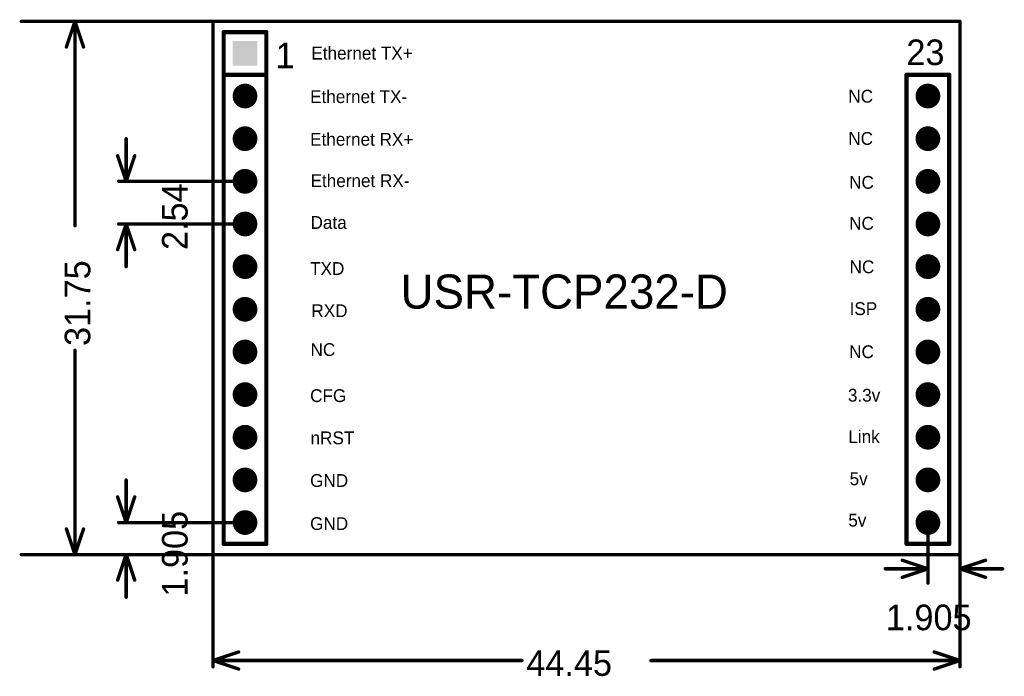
# Model space of a CAD drawing. Extents: x 959.7 to 1018.3, y 272.4 to 311.5.
import ezdxf

# ---------------------------------------------------------------- set-up
doc = ezdxf.new("R2010")
doc.units = 0
doc.layers.get('0').update_dxf_attribs({"linetype": 'CONTINUOUS'})
for name, color, linetype in [('BOTTOMSOLDER', 6, 'CONTINUOUS'), ('KEEPOUTLAYER', 6, 'CONTINUOUS'), ('MECHANICAL3', 76, 'CONTINUOUS'), ('MULTILAYER', 9, 'CONTINUOUS'), ('TOPOVERLAY', 2, 'CONTINUOUS'), ('TOPSOLDER', 216, 'CONTINUOUS')]:
    doc.layers.add(name, color=color, linetype=linetype)

# ---------------------------------------------------------------- blocks, each defined once
blk = doc.blocks.new('SIP12_1')
at = {"layer": 'BOTTOMSOLDER', "const_width": 0.7366}
for points in [[(2.1717, 0, 1), (2.9083, 0, 1)], [(4.7117, 0, 1), (5.4483, 0, 1)], [(7.2517, 0, 1), (7.9883, 0, 1)], [(9.7917, 0, 1), (10.5283, 0, 1)], [(12.3317, 0, 1), (13.0683, 0, 1)], [(14.8717, 0, 1), (15.6083, 0, 1)], [(17.4117, 0, 1), (18.1483, 0, 1)], [(19.9517, 0, 1), (20.6883, 0, 1)], [(22.4917, 0, 1), (23.2283, 0, 1)], [(25.0317, 0, 1), (25.7683, 0, 1)], [(27.5717, 0, 1), (28.3083, 0, 1)]]:
    blk.add_lwpolyline(points, format="xyb", close=True, dxfattribs=at)
at = {"layer": 'BOTTOMSOLDER'}
blk.add_solid([(-0.7366, -0.7366), (0.7366, -0.7366), (-0.7366, 0.7366), (0.7366, 0.7366)], dxfattribs=at)
at = {"layer": 'MULTILAYER', "const_width": 0.635}
for points in [[(2.2225, 0, 1), (2.8575, 0, 1)], [(4.7625, 0, 1), (5.3975, 0, 1)], [(7.3025, 0, 1), (7.9375, 0, 1)], [(9.8425, 0, 1), (10.4775, 0, 1)], [(12.3825, 0, 1), (13.0175, 0, 1)], [(14.9225, 0, 1), (15.5575, 0, 1)], [(17.4625, 0, 1), (18.0975, 0, 1)], [(20.0025, 0, 1), (20.6375, 0, 1)], [(22.5425, 0, 1), (23.1775, 0, 1)], [(25.0825, 0, 1), (25.7175, 0, 1)], [(27.6225, 0, 1), (28.2575, 0, 1)]]:
    blk.add_lwpolyline(points, format="xyb", close=True, dxfattribs=at)
at = {"layer": 'MULTILAYER'}
blk.add_solid([(-0.635, -0.635), (0.635, -0.635), (-0.635, 0.635), (0.635, 0.635)], dxfattribs=at)
at = {"layer": 'TOPOVERLAY', "const_width": 0.254}
for points in [[(-1.27, -1.27), (-1.27, 1.27)], [(29.21, 1.27), (-1.27, 1.27)], [(1.27, -1.27), (1.27, 1.27)], [(29.21, -1.27), (29.21, 1.27)], [(29.21, -1.27), (-1.27, -1.27)]]:
    blk.add_lwpolyline(points, dxfattribs=at)
at = {"layer": 'TOPOVERLAY', "const_width": 0.127}
for points in [[(-1.3335, 1.27, 1), (-1.2065, 1.27, 1)], [(-1.3335, 1.27, 1), (-1.2065, 1.27, 1)], [(1.2065, 1.27, 1), (1.3335, 1.27, 1)], [(29.1465, 1.27, 1), (29.2735, 1.27, 1)], [(29.1465, 1.27, 1), (29.2735, 1.27, 1)], [(-1.3335, -1.27, 1), (-1.2065, -1.27, 1)], [(-1.3335, -1.27, 1), (-1.2065, -1.27, 1)], [(1.2065, -1.27, 1), (1.3335, -1.27, 1)], [(29.1465, -1.27, 1), (29.2735, -1.27, 1)], [(29.1465, -1.27, 1), (29.2735, -1.27, 1)]]:
    blk.add_lwpolyline(points, format="xyb", close=True, dxfattribs=at)
at = {"layer": 'TOPSOLDER', "const_width": 0.7366}
for points in [[(2.1717, 0, 1), (2.9083, 0, 1)], [(4.7117, 0, 1), (5.4483, 0, 1)], [(7.2517, 0, 1), (7.9883, 0, 1)], [(9.7917, 0, 1), (10.5283, 0, 1)], [(12.3317, 0, 1), (13.0683, 0, 1)], [(14.8717, 0, 1), (15.6083, 0, 1)], [(17.4117, 0, 1), (18.1483, 0, 1)], [(19.9517, 0, 1), (20.6883, 0, 1)], [(22.4917, 0, 1), (23.2283, 0, 1)], [(25.0317, 0, 1), (25.7683, 0, 1)], [(27.5717, 0, 1), (28.3083, 0, 1)]]:
    blk.add_lwpolyline(points, format="xyb", close=True, dxfattribs=at)
at = {"layer": 'TOPSOLDER'}
blk.add_solid([(-0.7366, -0.7366), (0.7366, -0.7366), (-0.7366, 0.7366), (0.7366, 0.7366)], dxfattribs=at)
blk = doc.blocks.new('SIP12_2')
at = {"layer": 'BOTTOMSOLDER', "const_width": 0.7366}
for points in [[(2.1717, 0, 1), (2.9083, 0, 1)], [(4.7117, 0, 1), (5.4483, 0, 1)], [(7.2517, 0, 1), (7.9883, 0, 1)], [(9.7917, 0, 1), (10.5283, 0, 1)], [(12.3317, 0, 1), (13.0683, 0, 1)], [(14.8717, 0, 1), (15.6083, 0, 1)], [(17.4117, 0, 1), (18.1483, 0, 1)], [(19.9517, 0, 1), (20.6883, 0, 1)], [(22.4917, 0, 1), (23.2283, 0, 1)], [(25.0317, 0, 1), (25.7683, 0, 1)], [(27.5717, 0, 1), (28.3083, 0, 1)]]:
    blk.add_lwpolyline(points, format="xyb", close=True, dxfattribs=at)
at = {"layer": 'MULTILAYER', "const_width": 0.635}
for points in [[(2.2225, 0, 1), (2.8575, 0, 1)], [(4.7625, 0, 1), (5.3975, 0, 1)], [(7.3025, 0, 1), (7.9375, 0, 1)], [(9.8425, 0, 1), (10.4775, 0, 1)], [(12.3825, 0, 1), (13.0175, 0, 1)], [(14.9225, 0, 1), (15.5575, 0, 1)], [(17.4625, 0, 1), (18.0975, 0, 1)], [(20.0025, 0, 1), (20.6375, 0, 1)], [(22.5425, 0, 1), (23.1775, 0, 1)], [(25.0825, 0, 1), (25.7175, 0, 1)], [(27.6225, 0, 1), (28.2575, 0, 1)]]:
    blk.add_lwpolyline(points, format="xyb", close=True, dxfattribs=at)
at = {"layer": 'TOPOVERLAY', "const_width": 0.254}
for points in [[(1.27, -1.27), (1.27, 1.27)], [(29.21, 1.27), (1.27, 1.27)], [(29.21, -1.27), (29.21, 1.27)], [(29.21, -1.27), (1.27, -1.27)]]:
    blk.add_lwpolyline(points, dxfattribs=at)
at = {"layer": 'TOPOVERLAY', "const_width": 0.127}
for points in [[(1.2065, 1.27, 1), (1.3335, 1.27, 1)], [(1.2065, 1.27, 1), (1.3335, 1.27, 1)], [(29.1465, 1.27, 1), (29.2735, 1.27, 1)], [(29.1465, 1.27, 1), (29.2735, 1.27, 1)], [(1.2065, -1.27, 1), (1.3335, -1.27, 1)], [(1.2065, -1.27, 1), (1.3335, -1.27, 1)], [(29.1465, -1.27, 1), (29.2735, -1.27, 1)], [(29.1465, -1.27, 1), (29.2735, -1.27, 1)]]:
    blk.add_lwpolyline(points, format="xyb", close=True, dxfattribs=at)
at = {"layer": 'TOPSOLDER', "const_width": 0.7366}
for points in [[(2.1717, 0, 1), (2.9083, 0, 1)], [(4.7117, 0, 1), (5.4483, 0, 1)], [(7.2517, 0, 1), (7.9883, 0, 1)], [(9.7917, 0, 1), (10.5283, 0, 1)], [(12.3317, 0, 1), (13.0683, 0, 1)], [(14.8717, 0, 1), (15.6083, 0, 1)], [(17.4117, 0, 1), (18.1483, 0, 1)], [(19.9517, 0, 1), (20.6883, 0, 1)], [(22.4917, 0, 1), (23.2283, 0, 1)], [(25.0317, 0, 1), (25.7683, 0, 1)], [(27.5717, 0, 1), (28.3083, 0, 1)]]:
    blk.add_lwpolyline(points, format="xyb", close=True, dxfattribs=at)

msp = doc.modelspace()

# ---------------------------------------------------------------- linework, layer by layer
at = {"layer": 'KEEPOUTLAYER', "const_width": 0.2032}
for points in [[(971.180801, 311.402562), (1015.630801, 311.402562)], [(971.180801, 279.652562), (971.180801, 311.402562)], [(1015.630801, 279.652562), (1015.630801, 311.402562)], [(971.180811, 279.652552), (1015.630811, 279.652552)]]:
    msp.add_lwpolyline(points, dxfattribs=at)
at = {"layer": 'KEEPOUTLAYER', "const_width": 0.1016}
for points in [[(971.130001, 311.402562, 1), (971.231601, 311.402562, 1)], [(971.130001, 311.402562, 1), (971.231601, 311.402562, 1)], [(1015.580001, 311.402562, 1), (1015.681601, 311.402562, 1)], [(1015.580001, 311.402562, 1), (1015.681601, 311.402562, 1)], [(971.130001, 279.652562, 1), (971.231601, 279.652562, 1)], [(971.130011, 279.652552, 1), (971.231611, 279.652552, 1)], [(1015.580001, 279.652562, 1), (1015.681601, 279.652562, 1)], [(1015.580011, 279.652552, 1), (1015.681611, 279.652552, 1)]]:
    msp.add_lwpolyline(points, format="xyb", close=True, dxfattribs=at)
at = {"layer": 'MECHANICAL3', "const_width": 0.2032}
for points in [[(959.77806, 311.402562), (971.180801, 311.402562)], [(962.4568, 309.878547), (962.9648, 311.402547)], [(962.7616, 311.402547), (963.168, 311.402547)], [(962.9648, 299.234878), (962.9648, 311.402547)], [(962.9648, 311.402547), (963.4728, 309.878547)], [(966.0128, 301.877562), (966.0128, 304.417562)], [(965.5048, 303.401562), (966.0128, 301.877562)], [(966.0128, 301.877562), (966.5208, 303.401562)], [(965.567345, 301.877562), (973.085801, 301.877562)], [(965.8096, 301.877562), (966.216, 301.877562)], [(965.5048, 297.813562), (966.0128, 299.337562)], [(965.567345, 299.337562), (973.085801, 299.337562)], [(965.8096, 299.337562), (966.216, 299.337562)], [(966.0128, 296.797562), (966.0128, 299.337562)], [(966.0128, 299.337562), (966.5208, 297.813562)], [(962.9648, 279.652547), (962.9648, 291.820216)], [(966.0128, 281.557547), (966.0128, 284.097547)], [(965.5048, 283.081547), (966.0128, 281.557547)], [(966.0128, 281.557547), (966.5208, 283.081547)], [(962.4568, 281.176547), (962.9648, 279.652547)], [(962.9648, 279.652547), (963.4728, 281.176547)], [(965.567345, 281.557562), (973.085801, 281.557562)], [(965.8096, 281.557547), (966.216, 281.557547)], [(1013.725801, 277.950818), (1013.725801, 281.557565)], [(959.77807, 279.652547), (971.180811, 279.652547)], [(962.7616, 279.652547), (963.168, 279.652547)], [(965.5048, 278.128547), (966.0128, 279.652547)], [(965.8096, 279.652547), (966.216, 279.652547)], [(966.0128, 277.112547), (966.0128, 279.652547)], [(966.0128, 279.652547), (966.5208, 278.128547)], [(971.180811, 272.974206), (971.180811, 279.652547)], [(1015.630811, 272.974211), (1015.630811, 279.652552)], [(1012.201801, 279.310617), (1013.725801, 278.802617)], [(1013.725801, 278.599417), (1013.725801, 279.005817)], [(1015.630801, 278.802617), (1017.154801, 279.310617)], [(1015.630801, 278.599417), (1015.630801, 279.005817)], [(1011.185801, 278.802617), (1013.725801, 278.802617)], [(1012.201801, 278.294617), (1013.725801, 278.802617)], [(1015.630801, 278.802617), (1018.170801, 278.802617)], [(1015.630801, 278.802617), (1017.154801, 278.294617)], [(971.180811, 273.341617), (972.704811, 273.849617)], [(971.180811, 273.138417), (971.180811, 273.544817)], [(1014.106811, 273.849622), (1015.630811, 273.341622)], [(1015.630811, 273.138422), (1015.630811, 273.544822)], [(971.180811, 273.341617), (989.571521, 273.34162)], [(971.180811, 273.341617), (972.704811, 272.833617)], [(997.240101, 273.34162), (1015.630811, 273.341622)], [(1014.106811, 272.833622), (1015.630811, 273.341622)]]:
    msp.add_lwpolyline(points, dxfattribs=at)
at = {"layer": 'MECHANICAL3', "const_width": 0.1016}
for points in [[(959.72726, 311.402562, 1), (959.82886, 311.402562, 1)], [(962.7108, 311.402547, 1), (962.8124, 311.402547, 1)], [(962.914, 311.402547, 1), (963.0156, 311.402547, 1)], [(962.914, 311.402547, 1), (963.0156, 311.402547, 1)], [(962.914, 311.402547, 1), (963.0156, 311.402547, 1)], [(963.1172, 311.402547, 1), (963.2188, 311.402547, 1)], [(971.130001, 311.402562, 1), (971.231601, 311.402562, 1)], [(962.406, 309.878547, 1), (962.5076, 309.878547, 1)], [(963.422, 309.878547, 1), (963.5236, 309.878547, 1)], [(965.962, 304.417562, 1), (966.0636, 304.417562, 1)], [(965.454, 303.401562, 1), (965.5556, 303.401562, 1)], [(966.47, 303.401562, 1), (966.5716, 303.401562, 1)], [(965.516545, 301.877562, 1), (965.618145, 301.877562, 1)], [(965.7588, 301.877562, 1), (965.8604, 301.877562, 1)], [(965.962, 301.877562, 1), (966.0636, 301.877562, 1)], [(965.962, 301.877562, 1), (966.0636, 301.877562, 1)], [(965.962, 301.877562, 1), (966.0636, 301.877562, 1)], [(966.1652, 301.877562, 1), (966.2668, 301.877562, 1)], [(973.035001, 301.877562, 1), (973.136601, 301.877562, 1)], [(965.516545, 299.337562, 1), (965.618145, 299.337562, 1)], [(965.7588, 299.337562, 1), (965.8604, 299.337562, 1)], [(965.962, 299.337562, 1), (966.0636, 299.337562, 1)], [(965.962, 299.337562, 1), (966.0636, 299.337562, 1)], [(965.962, 299.337562, 1), (966.0636, 299.337562, 1)], [(966.1652, 299.337562, 1), (966.2668, 299.337562, 1)], [(973.035001, 299.337562, 1), (973.136601, 299.337562, 1)], [(962.914, 299.234878, 1), (963.0156, 299.234878, 1)], [(965.454, 297.813562, 1), (965.5556, 297.813562, 1)], [(966.47, 297.813562, 1), (966.5716, 297.813562, 1)], [(965.962, 296.797562, 1), (966.0636, 296.797562, 1)], [(962.914, 291.820216, 1), (963.0156, 291.820216, 1)], [(965.962, 284.097547, 1), (966.0636, 284.097547, 1)], [(965.454, 283.081547, 1), (965.5556, 283.081547, 1)], [(966.47, 283.081547, 1), (966.5716, 283.081547, 1)], [(962.406, 281.176547, 1), (962.5076, 281.176547, 1)], [(963.422, 281.176547, 1), (963.5236, 281.176547, 1)], [(965.516545, 281.557562, 1), (965.618145, 281.557562, 1)], [(965.7588, 281.557547, 1), (965.8604, 281.557547, 1)], [(965.962, 281.557547, 1), (966.0636, 281.557547, 1)], [(965.962, 281.557547, 1), (966.0636, 281.557547, 1)], [(965.962, 281.557547, 1), (966.0636, 281.557547, 1)], [(966.1652, 281.557547, 1), (966.2668, 281.557547, 1)], [(973.035001, 281.557562, 1), (973.136601, 281.557562, 1)], [(1013.675001, 281.557565, 1), (1013.776601, 281.557565, 1)], [(959.72727, 279.652547, 1), (959.82887, 279.652547, 1)], [(962.7108, 279.652547, 1), (962.8124, 279.652547, 1)], [(962.914, 279.652547, 1), (963.0156, 279.652547, 1)], [(962.914, 279.652547, 1), (963.0156, 279.652547, 1)], [(962.914, 279.652547, 1), (963.0156, 279.652547, 1)], [(963.1172, 279.652547, 1), (963.2188, 279.652547, 1)], [(965.7588, 279.652547, 1), (965.8604, 279.652547, 1)], [(965.962, 279.652547, 1), (966.0636, 279.652547, 1)], [(965.962, 279.652547, 1), (966.0636, 279.652547, 1)], [(965.962, 279.652547, 1), (966.0636, 279.652547, 1)], [(966.1652, 279.652547, 1), (966.2668, 279.652547, 1)], [(971.130011, 279.652547, 1), (971.231611, 279.652547, 1)], [(971.130011, 279.652547, 1), (971.231611, 279.652547, 1)], [(1015.580011, 279.652552, 1), (1015.681611, 279.652552, 1)], [(1012.151001, 279.310617, 1), (1012.252601, 279.310617, 1)], [(1013.675001, 279.005817, 1), (1013.776601, 279.005817, 1)], [(1015.580001, 279.005817, 1), (1015.681601, 279.005817, 1)], [(1017.104001, 279.310617, 1), (1017.205601, 279.310617, 1)], [(1011.135001, 278.802617, 1), (1011.236601, 278.802617, 1)], [(1012.151001, 278.294617, 1), (1012.252601, 278.294617, 1)], [(1013.675001, 278.802617, 1), (1013.776601, 278.802617, 1)], [(1013.675001, 278.802617, 1), (1013.776601, 278.802617, 1)], [(1013.675001, 278.802617, 1), (1013.776601, 278.802617, 1)], [(1013.675001, 278.599417, 1), (1013.776601, 278.599417, 1)], [(1015.580001, 278.802617, 1), (1015.681601, 278.802617, 1)], [(1015.580001, 278.802617, 1), (1015.681601, 278.802617, 1)], [(1015.580001, 278.802617, 1), (1015.681601, 278.802617, 1)], [(1015.580001, 278.599417, 1), (1015.681601, 278.599417, 1)], [(1017.104001, 278.294617, 1), (1017.205601, 278.294617, 1)], [(1018.120001, 278.802617, 1), (1018.221601, 278.802617, 1)], [(965.454, 278.128547, 1), (965.5556, 278.128547, 1)], [(966.47, 278.128547, 1), (966.5716, 278.128547, 1)], [(1013.675001, 277.950818, 1), (1013.776601, 277.950818, 1)], [(965.962, 277.112547, 1), (966.0636, 277.112547, 1)], [(971.130011, 273.544817, 1), (971.231611, 273.544817, 1)], [(972.654011, 273.849617, 1), (972.755611, 273.849617, 1)], [(1014.056011, 273.849622, 1), (1014.157611, 273.849622, 1)], [(1015.580011, 273.544822, 1), (1015.681611, 273.544822, 1)], [(971.130011, 273.341617, 1), (971.231611, 273.341617, 1)], [(971.130011, 273.341617, 1), (971.231611, 273.341617, 1)], [(971.130011, 273.341617, 1), (971.231611, 273.341617, 1)], [(971.130011, 273.138417, 1), (971.231611, 273.138417, 1)], [(971.130011, 272.974206, 1), (971.231611, 272.974206, 1)], [(989.520721, 273.34162, 1), (989.622321, 273.34162, 1)], [(997.189301, 273.34162, 1), (997.290901, 273.34162, 1)], [(1015.580011, 273.341622, 1), (1015.681611, 273.341622, 1)], [(1015.580011, 273.341622, 1), (1015.681611, 273.341622, 1)], [(1015.580011, 273.341622, 1), (1015.681611, 273.341622, 1)], [(1015.580011, 273.138422, 1), (1015.681611, 273.138422, 1)], [(1015.580011, 272.974211, 1), (1015.681611, 272.974211, 1)], [(972.654011, 272.833617, 1), (972.755611, 272.833617, 1)], [(1014.056011, 272.833622, 1), (1014.157611, 272.833622, 1)]]:
    msp.add_lwpolyline(points, format="xyb", close=True, dxfattribs=at)

# ---------------------------------------------------------------- block references
at = {"rotation": 270}
for name, p in [('SIP12_1', (973.085801, 309.497562)), ('SIP12_2', (1013.725801, 309.497565))]:
    msp.add_blockref(name, p, dxfattribs=at)

# ---------------------------------------------------------------- texts
at = {"layer": 'MECHANICAL3'}
for s, height, p in [('1', 1.524, (974.9028, 308.61)), ('23', 1.524, (1012.444, 308.800017)), ('Ethernet TX+', 0.762, (977.0364, 309.130217)), ('Ethernet TX- ', 0.762, (976.9602, 306.539417)), ('NC', 0.762, (1008.9896, 306.564817)), ('Ethernet RX+', 0.762, (976.9602, 303.999417)), ('NC', 0.762, (1008.9896, 304.050217)), ('Ethernet RX- ', 0.762, (976.9856, 301.535617)), ('NC', 0.762, (1009.0404, 301.434017)), ('Data', 0.762, (976.9856, 299.046417)), ('NC', 0.762, (1009.0404, 298.995617)), ('NC', 0.762, (1009.0658, 296.404817)), ('TXD ', 0.762, (976.9602, 296.303217)), ('USR-TCP232-D ', 2.032, (982.345, 294.296617)), ('RXD ', 0.762, (977.0364, 293.788617)), ('ISP', 0.762, (1009.0658, 293.915617)), ('NC', 0.762, (976.9856, 291.477217)), ('NC', 0.762, (1009.0404, 291.350217)), ('CFG', 0.762, (976.9602, 288.734017)), ('3.3v', 0.762, (1008.9642, 288.759417)), ('Link', 0.762, (1008.9896, 286.295617)), ('nRST', 0.762, (976.9856, 286.219417)), ('GND', 0.762, (976.9602, 283.679417)), ('5v', 0.762, (1009.0658, 283.781017)), ('GND', 0.762, (976.9602, 281.114017)), ('5v', 0.762, (1008.9896, 281.317217)), ('1.905', 1.524, (1011.22497, 275.146003)), ('44.45', 1.524, (989.825521, 272.427466))]:
    msp.add_text(s, height=height, dxfattribs=at).set_placement(p)
for s, p in [('2.54', (969.669414, 297.789026)), ('31.75', (963.878954, 292.074216)), ('1.905', (969.669414, 277.151716))]:
    msp.add_text(s, height=1.524, rotation=90, dxfattribs=at).set_placement(p)

doc.saveas('drawing.dxf')
